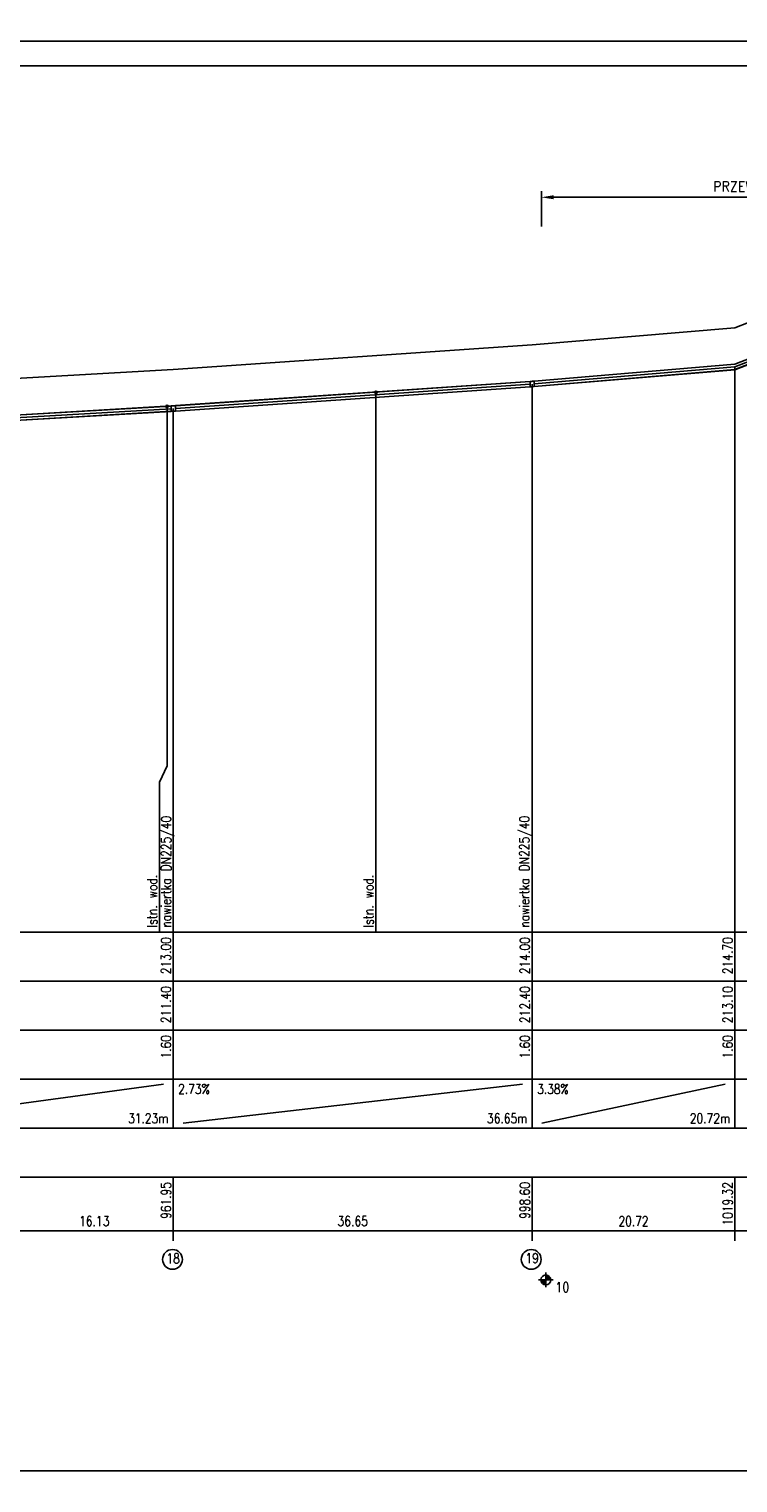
# Model space of a CAD drawing. Extents: x 122 to 1445, y -293 to 2085.
# Tile 23 of 38: x 558 to 703, y 1194 to 1491. Entities that reach past the tile are written whole.
import ezdxf
from ezdxf.enums import TextEntityAlignment as Align

# ---------------------------------------------------------------- set-up
doc = ezdxf.new("R2010")
doc.units = 0
doc.header["$LTSCALE"] = 0.2
doc.header["$MEASUREMENT"] = 0
doc.layers.get('Defpoints').update_dxf_attribs({"linetype": 'CONTINUOUS'})
for name, color, linetype in [('Liczby', 7, 'CONTINUOUS'), ('Linie_odn', 7, 'CONTINUOUS'), ('Linie_opisowe', 7, 'CONTINUOUS'), ('Linie_tabeli', 7, 'CONTINUOUS'), ('Odcinki', 7, 'CONTINUOUS'), ('Opis_PZ', 7, 'CONTINUOUS'), ('Opis_uzbr_p', 7, 'CONTINUOUS'), ('Osie', 7, 'CONTINUOUS'), ('Teren_istn', 3, 'CONTINUOUS'), ('Uzbr_podz', 7, 'CONTINUOUS'), ('warstwa_nr_0', 8, 'CONTINUOUS'), ('Wezly', 7, 'CONTINUOUS')]:
    doc.layers.add(name, color=color, linetype=linetype)
doc.styles.add('S', font='simplex.shx', dxfattribs={"width": 0.9, "height": 2.1})
doc.styles.get("Standard").update_dxf_attribs({"font": 'txt.shx'})
doc.dimstyles.new('ISO-25', dxfattribs={"dimtxt": 2.5, "dimasz": 2.5, "dimexe": 1.25, "dimexo": 0.625, "dimtad": 1, "dimdec": 4, "dimdsep": 46, "dimtxsty": 'Standard', "dimcen": 2.5, "dimadec": 0, "dimazin": 0, "dimtfac": 1, "dimtdec": 4, "dimtmove": 0, "dimatfit": 3, "dimfxl": 1, "dimtolj": 1, "dimtzin": 0, "dimarcsym": 0})

# ---------------------------------------------------------------- blocks, each defined once
blk = doc.blocks.new('*D6')
at = {"layer": 'Defpoints', "color": 0, "transparency": 16777216}
for p in [(762.67, 1456.9), (662.6, 1450.27), (762.67, 1450.19)]:
    blk.add_point(p, dxfattribs=at)
at = {"layer": 'Linie_odn', "color": 0, "lineweight": -2, "transparency": 16777216}
for p, q in [((662.6, 1450.9), (662.6, 1458.15)), ((665.1, 1456.9), (760.17, 1456.9)), ((762.67, 1450.81), (762.67, 1458.15))]:
    blk.add_line(p, q, dxfattribs=at)
at = {"layer": 'Linie_odn', "color": 0, "transparency": 16777216}
for points in [[(665.1, 1457.32), (665.1, 1456.49), (662.6, 1456.9)], [(760.17, 1457.32), (760.17, 1456.49), (762.67, 1456.9)]]:
    blk.add_solid(points, dxfattribs=at)
at = {"layer": 'Linie_odn', "color": 0, "transparency": 16777216, "insert": (711.79, 1458.78), "char_height": 2.1, "width": 47.6614, "attachment_point": 5, "style": 'S'}
blk.add_mtext('\\A1;PRZEWIERT L=63,50m', dxfattribs=at)

msp = doc.modelspace()

# ---------------------------------------------------------------- linework, layer by layer
at = {"layer": 'Liczby'}
for p, q in [((662.01267, 1235.73894), (665.01267, 1235.73894)), ((662.51507, 1235.66914), (664.51027, 1235.80874)), ((662.52237, 1235.59974), (664.50297, 1235.87814)), ((662.53457, 1235.53104), (664.49077, 1235.94684)), ((662.55137, 1235.46334), (664.47397, 1236.01454)), ((662.57297, 1235.39694), (664.45237, 1236.08094)), ((662.59917, 1235.33224), (664.42617, 1236.14564)), ((662.62977, 1235.26944), (664.39557, 1236.20844)), ((662.66467, 1235.20904), (664.36067, 1236.26884)), ((662.70367, 1235.15114), (664.32167, 1236.32674)), ((662.74667, 1235.09614), (664.27867, 1236.38174)), ((662.79337, 1235.04424), (664.23197, 1236.43364)), ((662.84357, 1234.99584), (664.18177, 1236.48204)), ((662.89697, 1234.95094), (664.12837, 1236.52694)), ((662.95347, 1234.90994), (664.07187, 1236.56794)), ((663.01267, 1234.87294), (664.01267, 1236.60494)), ((663.07427, 1234.84014), (663.95107, 1236.63774)), ((663.13807, 1234.81174), (663.88727, 1236.66614)), ((663.20367, 1234.78784), (663.82167, 1236.69004)), ((663.27077, 1234.76864), (663.75457, 1236.70924)), ((663.33907, 1234.75414), (663.68627, 1236.72374)), ((663.40817, 1234.74444), (663.61717, 1236.73344)), ((663.47777, 1234.73954), (663.54757, 1236.73834)), ((663.51267, 1237.23894), (663.51267, 1234.23894))]:
    msp.add_line(p, q, dxfattribs=at)
msp.add_circle((663.51267, 1235.73894), 1, dxfattribs=at)
at = {"layer": 'Linie_opisowe'}
msp.add_line((628.79827, 1417.06194), (628.79827, 1306.73894), dxfattribs=at)
msp.add_lwpolyline([(586.16647, 1414.16594), (586.16647, 1340.77894), (584.61697, 1337.43814), (584.61697, 1306.73894)], dxfattribs=at)
at = {"layer": 'Linie_tabeli'}
for p, q in [((258.52647, 1306.73894), (1073.90927, 1306.73894)), ((587.41697, 1306.73894), (587.41697, 1276.73894)), ((660.71457, 1306.73894), (660.71457, 1276.73894)), ((702.15047, 1306.73894), (702.15047, 1276.73894)), ((258.52647, 1296.73894), (1071.20927, 1296.73894)), ((258.52647, 1286.73894), (1071.20927, 1286.73894)), ((258.52647, 1276.73894), (1071.20927, 1276.73894)), ((526.96217, 1267.73894), (585.41697, 1275.73894)), ((587.41697, 1276.73894), (587.41697, 1266.73894)), ((589.41697, 1267.73894), (658.71457, 1275.73894)), ((660.71457, 1276.73894), (660.71457, 1266.73894)), ((662.71457, 1267.73894), (700.15047, 1275.73894)), ((702.15047, 1276.73894), (702.15047, 1266.73894)), ((258.52647, 1266.73894), (1071.20927, 1266.73894)), ((258.52647, 1256.73894), (1071.20927, 1256.73894)), ((587.41697, 1256.73894), (587.41697, 1243.73894)), ((660.71457, 1256.73894), (660.71457, 1243.73894)), ((702.15047, 1256.73894), (702.15047, 1243.73894)), ((258.52647, 1245.73894), (1071.20927, 1245.73894))]:
    msp.add_line(p, q, dxfattribs=at)
msp.add_lwpolyline([(146.68012, 1196.76042), (1216.59527, 1196.76042), (1216.59527, 1483.76042), (146.68012, 1483.76042)], close=True, dxfattribs=at)
for points in [[(702.15047, 1306.73894), (702.15047, 1422.23894)], [(660.71457, 1306.73894), (660.71457, 1418.73894)], [(587.41697, 1306.73894), (587.41697, 1413.73894)]]:
    msp.add_lwpolyline(points, dxfattribs=at)
for centre in [(587.2634, 1239.92385), (660.52687, 1239.92385)]:
    msp.add_circle(centre, 2.02278, dxfattribs=at)
at = {"layer": 'Odcinki'}
for points in [[(702.15047, 1422.77464), (718.44927, 1429.10814), (718.44927, 1429.13494), (702.15047, 1422.80144)], [(702.15047, 1421.70324), (718.44927, 1428.03664), (718.44927, 1428.00994), (702.15047, 1421.67644)], [(661.14317, 1419.31084), (702.15047, 1422.77464), (702.15047, 1422.80144), (661.14317, 1419.33764)], [(661.14317, 1418.23944), (702.15047, 1421.70324), (702.15047, 1421.67644), (661.14317, 1418.21264)], [(587.84547, 1414.30384), (660.28607, 1419.24544), (660.28607, 1419.27224), (587.84547, 1414.33064)], [(587.84547, 1413.23244), (660.28607, 1418.17404), (660.28607, 1418.14724), (587.84547, 1413.20564)], [(555.15917, 1412.38944), (586.98837, 1414.24964), (586.98837, 1414.27644), (555.15917, 1412.41624)], [(555.15917, 1411.31804), (586.98837, 1413.17814), (586.98837, 1413.15144), (555.15917, 1411.29124)]]:
    msp.add_lwpolyline(points, close=True, dxfattribs=at)
at = {"layer": 'Osie'}
for p, q in [((702.15047, 1422.23894), (718.44927, 1428.57244)), ((661.14317, 1418.77514), (702.15047, 1422.23894)), ((587.84547, 1413.76814), (660.28607, 1418.70974)), ((555.15917, 1411.85374), (586.98837, 1413.71394))]:
    msp.add_line(p, q, dxfattribs=at)
at = {"layer": 'Teren_istn'}
msp.add_lwpolyline([(258.52647, 1403.73894), (361.80977, 1407.38894), (469.90647, 1415.23894), (499.85597, 1415.73894), (524.96217, 1418.08894), (555.15917, 1419.85374), (587.41697, 1421.73894), (660.71457, 1426.73894), (702.15047, 1430.23894), (718.87777, 1436.73894), (764.14577, 1437.23894), (810.97927, 1437.83894), (862.90727, 1439.23894), (868.18747, 1439.23894), (912.00487, 1440.74454), (917.96657, 1440.94944), (955.49537, 1442.23894), (1026.18067, 1444.57224), (1031.22937, 1444.73894), (1067.59927, 1445.73894), (1071.20927, 1445.73894), (1071.57929, 1445.74186)], dxfattribs=at)
at = {"layer": 'Uzbr_podz'}
for centre, radius in [((628.79827, 1417.06194), 0.2362), ((628.79827, 1417.06194), 0.225), ((586.16647, 1414.16594), 0.2362), ((586.16647, 1414.16594), 0.225)]:
    msp.add_circle(centre, radius, dxfattribs=at)
at = {"layer": 'warstwa_nr_0'}
for points in [[(121.68012, 1488.76042), (1221.37834, 1488.76042), (1221.37834, 1785.76042), (121.68012, 1785.76042)], [(121.68012, 1191.76042), (1221.37834, 1191.76042), (1221.37834, 1488.76042), (121.68012, 1488.76042)]]:
    msp.add_lwpolyline(points, close=True, dxfattribs=at)
at = {"layer": 'Wezly'}
for p, q in [((660.71457, 1419.30144), (660.28607, 1419.27224)), ((660.71457, 1419.27464), (660.28607, 1419.24544)), ((660.28607, 1419.27224), (660.28607, 1418.14724)), ((660.28607, 1418.17404), (660.71457, 1418.20324)), ((660.28607, 1418.14724), (660.71457, 1418.17644)), ((661.14317, 1419.33764), (660.71457, 1419.30144)), ((661.14317, 1419.31084), (660.71457, 1419.27464)), ((660.71457, 1418.20324), (661.14317, 1418.23944)), ((660.71457, 1418.17644), (661.14317, 1418.21264)), ((661.14317, 1418.21264), (661.14317, 1419.33764)), ((587.41697, 1414.30144), (586.98837, 1414.27644)), ((586.98837, 1414.27644), (586.98837, 1413.15144)), ((587.41697, 1414.27464), (586.98837, 1414.24964)), ((587.84547, 1414.33064), (587.41697, 1414.30144)), ((587.84547, 1414.30384), (587.41697, 1414.27464)), ((587.84547, 1413.20564), (587.84547, 1414.33064)), ((586.98837, 1413.17814), (587.41697, 1413.20324)), ((586.98837, 1413.15144), (587.41697, 1413.17644)), ((587.41697, 1413.20324), (587.84547, 1413.23244)), ((587.41697, 1413.17644), (587.84547, 1413.20564))]:
    msp.add_line(p, q, dxfattribs=at)

# ---------------------------------------------------------------- texts
at = {"layer": 'Liczby', "width": 0.8}
for s, p in [('213.00', (586.91697, 1305.73894)), ('214.00', (660.21457, 1305.73894)), ('214.70', (701.65047, 1305.73894)), ('211.40', (586.91697, 1295.73894)), ('212.40', (660.21457, 1295.73894)), ('213.10', (701.65047, 1295.73894)), ('1.60', (586.91697, 1285.73894)), ('1.60', (660.21457, 1285.73894)), ('1.60', (701.65047, 1285.73894)), ('961.95', (586.91697, 1255.73894)), ('998.60', (660.21457, 1255.73894)), ('1019.32', (701.65047, 1255.73894))]:
    msp.add_text(s, height=2, rotation=90, dxfattribs=at).set_placement(p, align=Align.RIGHT)
for s, p in [('2.73%', (588.41697, 1273.73894)), ('3.38%', (661.71457, 1273.73894)), ('10', (665.51267, 1233.23894))]:
    msp.add_text(s, height=2, dxfattribs=at).set_placement(p)
for s, p in [('31.23m', (586.41697, 1267.73894)), ('36.65m', (659.71457, 1267.73894)), ('20.72m', (701.15047, 1267.73894))]:
    msp.add_text(s, height=2, dxfattribs=at).set_placement(p, align=Align.RIGHT)
for s, p in [('16.13', (571.28807, 1246.73894)), ('36.65', (624.06577, 1246.73894)), ('20.72', (681.43257, 1246.73894)), ('18', (587.41697, 1239.11175)), ('19', (660.71457, 1239.16627))]:
    msp.add_text(s, height=2, dxfattribs=at).set_placement(p, align=Align.CENTER)
at = {"layer": 'Opis_PZ', "width": 0.8}
for p in [(586.96038, 1307.71504), (660.1375, 1307.71504)]:
    msp.add_text('nawiertka DN225/40', height=2, rotation=90, dxfattribs=at).set_placement(p)
at = {"layer": 'Opis_uzbr_p', "width": 0.8}
for p in [(584.11697, 1307.73894), (628.29827, 1307.73894)]:
    msp.add_text('Istn. wod. ', height=2, rotation=90, dxfattribs=at).set_placement(p)

# ---------------------------------------------------------------- dimensions: what is measured, and where the dimension line sits
at = {"layer": 'Linie_odn'}
dim = msp.add_linear_dim(base=(762.67044, 1456.90495), p1=(662.60403, 1450.27444), p2=(762.67044, 1450.18603), text='PRZEWIERT L=63,50m', dimstyle='ISO-25', override={"dimtxsty": 'S'}, dxfattribs=at)
dim.commit()
dim.dimension.update_dxf_attribs({"geometry": '*D6', "text_midpoint": (711.78636, 1456.90495), "dimtype": 160})

doc.saveas('drawing.dxf')
